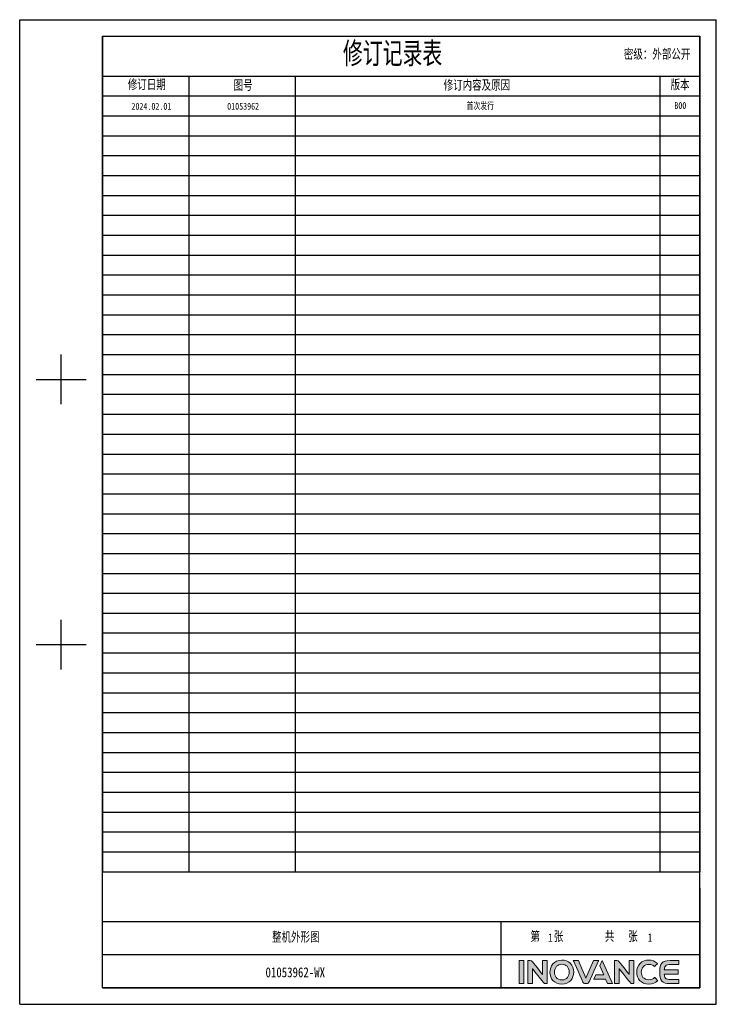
# Model space of a CAD drawing. Header units: millimetres. Extents: x -2013 to 423, y -990 to -169.
# Tile 2 of 50: x -1386 to -806, y -990 to -169. Entities that reach past the tile are written whole.
import ezdxf
from ezdxf.enums import TextEntityAlignment as Align

# ---------------------------------------------------------------- set-up
doc = ezdxf.new("R2010")
doc.units = ezdxf.units.MM
doc.header["$LTSCALE"] = 30.734
doc.linetypes.add('DASHED', pattern=[0.2, 0.1, -0.1])
doc.layers.get('0').update_dxf_attribs({"linetype": 'CONTINUOUS'})
doc.layers.add('logo-蓝色', color=142, linetype='CONTINUOUS')
doc.layers.add('虚线', color=7, linetype='DASHED')
doc.styles.get("Standard").update_dxf_attribs({"font": 'txt', "width": 0.707})
doc.styles.add('仿宋体', font='STFANGSO.TTF', dxfattribs={"width": 0.8})

# ---------------------------------------------------------------- blocks, each defined once
blk = doc.blocks.new('1')
at = {"layer": 'logo-蓝色'}
h = blk.add_hatch(color=256, dxfattribs=at)
h.dxf.hatch_style = 1
edge = h.paths.add_edge_path()
edge.add_spline(control_points=[(5898.3, 153.2), (5898.3, 153.2), (5904.9, 153.2), (5904.9, 153.2), (5904.9, 153.2), (5904.9, 153.2), (5904.9, 186.6), (5904.9, 186.6), (5904.9, 186.6), (5904.9, 186.6), (5898.3, 186.6), (5898.3, 186.6), (5898.3, 186.6), (5898.3, 186.6), (5898.3, 153.2), (5898.3, 153.2)], knot_values=[0, 0, 0, 0, 0.25, 0.25, 0.25, 0.25, 0.5, 0.5, 0.5, 0.5, 0.75, 0.75, 0.75, 0.75, 1, 1, 1, 1], degree=3, periodic=1)
h = blk.add_hatch(color=256, dxfattribs=at)
h.dxf.hatch_style = 1
edge = h.paths.add_edge_path()
edge.add_spline(control_points=[(5932, 186.7), (5932, 186.7), (5932, 166.6), (5932, 166.6), (5932, 166.6), (5932, 166.6), (5917.3, 185.2), (5917.3, 185.2), (5917.3, 185.2), (5916.6, 186.1), (5915.6, 186.6), (5914.4, 186.6), (5914.4, 186.6), (5914.4, 186.6), (5910.8, 186.6), (5910.8, 186.6), (5910.8, 186.6), (5910.8, 186.6), (5910.8, 153.2), (5910.8, 153.2), (5910.8, 153.2), (5910.8, 153.2), (5917.4, 153.2), (5917.4, 153.2), (5917.4, 153.2), (5917.4, 153.2), (5917.4, 175.1), (5917.4, 175.1), (5917.4, 175.1), (5917.4, 175.1), (5934, 154.2), (5934, 154.2), (5934, 154.2), (5934.5, 153.6), (5935.2, 153.2), (5936, 153.2), (5936, 153.2), (5936, 153.2), (5938.7, 153.2), (5938.7, 153.2), (5938.7, 153.2), (5938.7, 153.2), (5938.7, 186.7), (5938.7, 186.7), (5938.7, 186.7), (5938.7, 186.7), (5932, 186.7), (5932, 186.7)], knot_values=[0, 0, 0, 0, 0.083333, 0.083333, 0.083333, 0.083333, 0.166667, 0.166667, 0.166667, 0.166667, 0.25, 0.25, 0.25, 0.25, 0.333333, 0.333333, 0.333333, 0.333333, 0.416667, 0.416667, 0.416667, 0.416667, 0.5, 0.5, 0.5, 0.5, 0.583333, 0.583333, 0.583333, 0.583333, 0.666667, 0.666667, 0.666667, 0.666667, 0.75, 0.75, 0.75, 0.75, 0.833333, 0.833333, 0.833333, 0.833333, 0.916667, 0.916667, 0.916667, 0.916667, 1, 1, 1, 1], degree=3, periodic=1)
h = blk.add_hatch(color=256, dxfattribs=at)
h.dxf.hatch_style = 1
edge = h.paths.add_edge_path(flags=16)
edge.add_spline(control_points=[(5952.6, 178.4), (5954.5, 180.3), (5957, 181.3), (5960.1, 181.3), (5960.1, 181.3), (5963.2, 181.3), (5965.7, 180.3), (5967.6, 178.4), (5967.6, 178.4), (5969.6, 176.3), (5970.8, 173.1), (5970.7, 169.7), (5970.7, 169.7), (5970.6, 164.4), (5967.8, 158.6), (5960.1, 158.6), (5960.1, 158.6), (5952.5, 158.6), (5949.6, 164.3), (5949.5, 169.7), (5949.5, 169.7), (5949.4, 173), (5950.5, 176.2), (5952.6, 178.4)], knot_values=[0, 0, 0, 0, 0.166667, 0.166667, 0.166667, 0.166667, 0.333333, 0.333333, 0.333333, 0.333333, 0.5, 0.5, 0.5, 0.5, 0.666667, 0.666667, 0.666667, 0.666667, 0.833333, 0.833333, 0.833333, 0.833333, 1, 1, 1, 1], degree=3, periodic=0)
edge = h.paths.add_edge_path()
edge.add_spline(control_points=[(5960.1, 187.3), (5948.3, 187.3), (5942.9, 178.2), (5942.9, 169.7), (5942.9, 169.7), (5942.9, 165.1), (5944.4, 160.9), (5947.1, 157.9), (5947.1, 157.9), (5950.2, 154.4), (5954.7, 152.5), (5960.1, 152.5), (5960.1, 152.5), (5965.5, 152.5), (5970, 154.4), (5973.1, 157.9), (5973.1, 157.9), (5975.7, 161), (5977.2, 165.2), (5977.3, 169.8), (5977.3, 169.8), (5977.3, 174.7), (5975.5, 179.4), (5972.3, 182.6), (5972.3, 182.6), (5969.3, 185.7), (5965, 187.3), (5960.1, 187.3)], knot_values=[0, 0, 0, 0, 0.142857, 0.142857, 0.142857, 0.142857, 0.285714, 0.285714, 0.285714, 0.285714, 0.428571, 0.428571, 0.428571, 0.428571, 0.571429, 0.571429, 0.571429, 0.571429, 0.714286, 0.714286, 0.714286, 0.714286, 0.857143, 0.857143, 0.857143, 0.857143, 1, 1, 1, 1], degree=3, periodic=0)
h = blk.add_hatch(color=256, dxfattribs=at)
h.dxf.hatch_style = 1
edge = h.paths.add_edge_path()
edge.add_spline(control_points=[(6006, 186.6), (6006, 186.6), (5995, 161.1), (5995, 161.1), (5995, 161.1), (5995, 161.1), (5984.1, 186.6), (5984.1, 186.6), (5984.1, 186.6), (5984.1, 186.6), (5976.7, 186.6), (5976.7, 186.6), (5976.7, 186.6), (5976.7, 186.6), (5990.7, 155.4), (5990.7, 155.4), (5990.7, 155.4), (5991.3, 154.1), (5992.5, 153.2), (5994, 153.2), (5994, 153.2), (5994, 153.2), (5994, 153.2), (5994, 153.2), (5994, 153.2), (5994, 153.2), (5996.1, 153.2), (5996.1, 153.2), (5996.1, 153.2), (5996.1, 153.2), (5996.1, 153.2), (5996.1, 153.2), (5996.1, 153.2), (5997.5, 153.2), (5998.8, 154.1), (5999.4, 155.4), (5999.4, 155.4), (5999.4, 155.4), (6013.4, 186.6), (6013.4, 186.6), (6013.4, 186.6), (6013.4, 186.6), (6006, 186.6), (6006, 186.6)], knot_values=[0, 0, 0, 0, 0.090909, 0.090909, 0.090909, 0.090909, 0.181818, 0.181818, 0.181818, 0.181818, 0.272727, 0.272727, 0.272727, 0.272727, 0.363636, 0.363636, 0.363636, 0.363636, 0.454545, 0.454545, 0.454545, 0.454545, 0.545455, 0.545455, 0.545455, 0.545455, 0.636364, 0.636364, 0.636364, 0.636364, 0.727273, 0.727273, 0.727273, 0.727273, 0.818182, 0.818182, 0.818182, 0.818182, 0.909091, 0.909091, 0.909091, 0.909091, 1, 1, 1, 1], degree=3, periodic=1)
h = blk.add_hatch(color=256, dxfattribs=at)
h.dxf.hatch_style = 1
edge = h.paths.add_edge_path()
edge.add_spline(control_points=[(6018.5, 186.6), (6018.5, 186.6), (6015.1, 178.9), (6015.1, 178.9), (6015.1, 178.9), (6015.1, 178.9), (6020.8, 165.7), (6020.8, 165.7), (6020.8, 165.7), (6020.8, 165.7), (6009.1, 165.7), (6009.1, 165.7), (6009.1, 165.7), (6009.1, 165.7), (6006.3, 159.5), (6006.3, 159.5), (6006.3, 159.5), (6006.3, 159.5), (6023.5, 159.5), (6023.5, 159.5), (6023.5, 159.5), (6023.5, 159.5), (6026.3, 153.2), (6026.3, 153.2), (6026.3, 153.2), (6026.3, 153.2), (6033.5, 153.2), (6033.5, 153.2), (6033.5, 153.2), (6033.5, 153.2), (6018.5, 186.6), (6018.5, 186.6)], knot_values=[0, 0, 0, 0, 0.125, 0.125, 0.125, 0.125, 0.25, 0.25, 0.25, 0.25, 0.375, 0.375, 0.375, 0.375, 0.5, 0.5, 0.5, 0.5, 0.625, 0.625, 0.625, 0.625, 0.75, 0.75, 0.75, 0.75, 0.875, 0.875, 0.875, 0.875, 1, 1, 1, 1], degree=3, periodic=1)
h = blk.add_hatch(color=256, dxfattribs=at)
h.dxf.hatch_style = 1
edge = h.paths.add_edge_path()
edge.add_spline(control_points=[(6057.5, 186.7), (6057.5, 186.7), (6057.5, 166.6), (6057.5, 166.6), (6057.5, 166.6), (6057.5, 166.6), (6042.8, 185.2), (6042.8, 185.2), (6042.8, 185.2), (6042.1, 186.1), (6041.1, 186.6), (6039.9, 186.6), (6039.9, 186.6), (6039.9, 186.6), (6036.3, 186.6), (6036.3, 186.6), (6036.3, 186.6), (6036.3, 186.6), (6036.3, 153.2), (6036.3, 153.2), (6036.3, 153.2), (6036.3, 153.2), (6042.9, 153.2), (6042.9, 153.2), (6042.9, 153.2), (6042.9, 153.2), (6042.9, 175.1), (6042.9, 175.1), (6042.9, 175.1), (6042.9, 175.1), (6059.5, 154.2), (6059.5, 154.2), (6059.5, 154.2), (6060, 153.6), (6060.7, 153.2), (6061.5, 153.2), (6061.5, 153.2), (6061.5, 153.2), (6064.1, 153.2), (6064.1, 153.2), (6064.1, 153.2), (6064.1, 153.2), (6064.1, 186.7), (6064.1, 186.7), (6064.1, 186.7), (6064.1, 186.7), (6057.5, 186.7), (6057.5, 186.7)], knot_values=[0, 0, 0, 0, 0.083333, 0.083333, 0.083333, 0.083333, 0.166667, 0.166667, 0.166667, 0.166667, 0.25, 0.25, 0.25, 0.25, 0.333333, 0.333333, 0.333333, 0.333333, 0.416667, 0.416667, 0.416667, 0.416667, 0.5, 0.5, 0.5, 0.5, 0.583333, 0.583333, 0.583333, 0.583333, 0.666667, 0.666667, 0.666667, 0.666667, 0.75, 0.75, 0.75, 0.75, 0.833333, 0.833333, 0.833333, 0.833333, 0.916667, 0.916667, 0.916667, 0.916667, 1, 1, 1, 1], degree=3, periodic=1)
h = blk.add_hatch(color=256, dxfattribs=at)
h.dxf.hatch_style = 1
edge = h.paths.add_edge_path()
edge.add_spline(control_points=[(6094.3, 162.1), (6092.3, 160), (6089.2, 158.8), (6086.2, 158.8), (6086.2, 158.8), (6078, 158.8), (6075.1, 164.4), (6075, 169.8), (6075, 169.8), (6075, 172.9), (6076.1, 175.9), (6078.2, 178), (6078.2, 178), (6080.1, 179.9), (6082.9, 181), (6086.2, 181), (6086.2, 181), (6089.2, 181), (6092, 179.9), (6094, 177.9), (6094, 177.9), (6094, 177.9), (6094.1, 177.8), (6094.1, 177.8), (6094.1, 177.8), (6094.1, 177.8), (6098.6, 182.1), (6098.6, 182.1), (6098.6, 182.1), (6098.6, 182.1), (6098.4, 182.2), (6098.4, 182.2), (6098.4, 182.2), (6095.1, 185.6), (6090.8, 187.3), (6086.2, 187.3), (6086.2, 187.3), (6081, 187.3), (6076.6, 185.7), (6073.4, 182.5), (6073.4, 182.5), (6070.3, 179.3), (6068.5, 174.7), (6068.5, 169.7), (6068.5, 169.7), (6068.5, 165.1), (6070, 160.9), (6072.7, 157.9), (6072.7, 157.9), (6075.8, 154.4), (6080.5, 152.5), (6086.2, 152.5), (6086.2, 152.5), (6091.2, 152.5), (6095.6, 154.2), (6098.9, 157.5), (6098.9, 157.5), (6098.9, 157.5), (6099, 157.6), (6099, 157.6), (6099, 157.6), (6099, 157.6), (6094.5, 162.2), (6094.5, 162.2), (6094.5, 162.2), (6094.5, 162.2), (6094.3, 162.1), (6094.3, 162.1)], knot_values=[0, 0, 0, 0, 0.058824, 0.058824, 0.058824, 0.058824, 0.117647, 0.117647, 0.117647, 0.117647, 0.176471, 0.176471, 0.176471, 0.176471, 0.235294, 0.235294, 0.235294, 0.235294, 0.294118, 0.294118, 0.294118, 0.294118, 0.352941, 0.352941, 0.352941, 0.352941, 0.411765, 0.411765, 0.411765, 0.411765, 0.470588, 0.470588, 0.470588, 0.470588, 0.529412, 0.529412, 0.529412, 0.529412, 0.588235, 0.588235, 0.588235, 0.588235, 0.647059, 0.647059, 0.647059, 0.647059, 0.705882, 0.705882, 0.705882, 0.705882, 0.764706, 0.764706, 0.764706, 0.764706, 0.823529, 0.823529, 0.823529, 0.823529, 0.882353, 0.882353, 0.882353, 0.882353, 0.941176, 0.941176, 0.941176, 0.941176, 1, 1, 1, 1], degree=3, periodic=0)
h = blk.add_hatch(color=256, dxfattribs=at)
h.dxf.hatch_style = 1
edge = h.paths.add_edge_path()
edge.add_spline(control_points=[(6116.9, 180.8), (6116.9, 180.8), (6129.4, 180.8), (6129.4, 180.8), (6129.4, 180.8), (6129.4, 180.8), (6129.4, 186.6), (6129.4, 186.6), (6129.4, 186.6), (6129.4, 186.6), (6116.7, 186.6), (6116.7, 186.6), (6116.7, 186.6), (6105.1, 186.6), (6101.9, 182.2), (6101.9, 170.3), (6101.9, 170.3), (6101.9, 170.3), (6101.9, 169.9), (6101.9, 169.9), (6101.9, 169.9), (6101.9, 169.9), (6101.9, 169.9), (6101.9, 169.9), (6101.9, 169.9), (6101.9, 169.9), (6101.9, 169.9), (6101.9, 169.9), (6101.9, 169.9), (6101.9, 169.9), (6101.9, 169.9), (6101.9, 169.9), (6101.9, 169.9), (6101.9, 169.9), (6101.9, 169.5), (6101.9, 169.5), (6101.9, 169.5), (6101.9, 157.7), (6105.1, 153.2), (6116.7, 153.2), (6116.7, 153.2), (6116.7, 153.2), (6129.4, 153.2), (6129.4, 153.2), (6129.4, 153.2), (6129.4, 153.2), (6129.4, 159), (6129.4, 159), (6129.4, 159), (6129.4, 159), (6116.9, 159), (6116.9, 159), (6116.9, 159), (6113.8, 159), (6111.5, 159.6), (6110.1, 161.2), (6110.1, 161.2), (6109, 162.5), (6108.5, 164.5), (6108.3, 166.8), (6108.3, 166.8), (6108.3, 166.8), (6128.3, 166.8), (6128.3, 166.8), (6128.3, 166.8), (6128.3, 166.8), (6128.3, 169.9), (6128.3, 169.9), (6128.3, 169.9), (6128.3, 169.9), (6128.3, 173), (6128.3, 173), (6128.3, 173), (6128.3, 173), (6108.3, 173), (6108.3, 173), (6108.3, 173), (6108.5, 175.4), (6109, 177.4), (6110.1, 178.7), (6110.1, 178.7), (6111.5, 180.3), (6113.8, 180.8), (6116.9, 180.8)], knot_values=[0, 0, 0, 0, 0.047619, 0.047619, 0.047619, 0.047619, 0.095238, 0.095238, 0.095238, 0.095238, 0.142857, 0.142857, 0.142857, 0.142857, 0.190476, 0.190476, 0.190476, 0.190476, 0.238095, 0.238095, 0.238095, 0.238095, 0.285714, 0.285714, 0.285714, 0.285714, 0.333333, 0.333333, 0.333333, 0.333333, 0.380952, 0.380952, 0.380952, 0.380952, 0.428571, 0.428571, 0.428571, 0.428571, 0.47619, 0.47619, 0.47619, 0.47619, 0.52381, 0.52381, 0.52381, 0.52381, 0.571429, 0.571429, 0.571429, 0.571429, 0.619048, 0.619048, 0.619048, 0.619048, 0.666667, 0.666667, 0.666667, 0.666667, 0.714286, 0.714286, 0.714286, 0.714286, 0.761905, 0.761905, 0.761905, 0.761905, 0.809524, 0.809524, 0.809524, 0.809524, 0.857143, 0.857143, 0.857143, 0.857143, 0.904762, 0.904762, 0.904762, 0.904762, 0.952381, 0.952381, 0.952381, 0.952381, 1, 1, 1, 1], degree=3, periodic=0)
for p, q in [((5175.4, 1549.2), (6183.7, 1549.2)), ((5175.4, 123.2), (5175.4, 1549.2)), ((6183.7, 123.2), (6183.7, 1549.2)), ((5295.4, 1525.2), (6159.6, 1525.2)), ((5295.4, 147.2), (5295.4, 1525.2)), ((5295.4, 1525.2), (5295.4, 315.3)), ((5295.4, 1525.2), (6159.6, 1525.2)), ((6159.6, 147.2), (6159.6, 1525.2)), ((6159.6, 1525.2), (6159.6, 315.3)), ((5295.4, 1467.6), (6159.6, 1467.6)), ((5295.4, 1438.8), (6159.6, 1438.8)), ((5235.4, 992.3), (5235.4, 1064.3)), ((5199.4, 1028.3), (5271.4, 1028.3)), ((5235.4, 608.2), (5235.4, 680.2)), ((5199.4, 644.2), (5271.4, 644.2)), ((6159.6, 291.3), (6159.6, 147.2)), ((5871.6, 195.2), (6159.6, 195.2)), ((5295.4, 147.2), (6159.6, 147.2)), ((5295.4, 147.2), (6159.6, 147.2)), ((5175.4, 123.2), (6183.7, 123.2))]:
    blk.add_line(p, q)
at = {"color": 2}
for p, q in [((5420.2, 1467.6), (5420.2, 315.3)), ((5573.9, 1467.6), (5573.9, 315.3)), ((6102, 1467.6), (6102, 315.3)), ((5295.4, 1410), (6159.6, 1410)), ((5295.4, 1381.2), (6159.6, 1381.2)), ((5295.4, 1352.4), (6159.6, 1352.4)), ((5295.4, 1323.6), (6159.6, 1323.6)), ((5295.4, 1294.8), (6159.6, 1294.8)), ((5295.4, 1265.9), (6159.6, 1265.9)), ((5295.4, 1237.1), (6159.6, 1237.1)), ((5295.4, 1208.3), (6159.6, 1208.3)), ((5295.4, 1179.5), (6159.6, 1179.5)), ((5295.4, 1150.7), (6159.6, 1150.7)), ((5295.4, 1121.9), (6159.6, 1121.9)), ((5295.4, 1093.1), (6159.6, 1093.1)), ((5295.4, 1064.3), (6159.6, 1064.3)), ((5295.4, 1035.5), (6159.6, 1035.5)), ((5295.4, 1006.7), (6159.6, 1006.7)), ((5295.4, 977.9), (6159.6, 977.9)), ((5295.4, 949.1), (6159.6, 949.1)), ((5295.4, 920.2), (6159.6, 920.2)), ((5295.4, 891.4), (6159.6, 891.4)), ((5295.4, 862.6), (6159.6, 862.6)), ((5295.4, 833.8), (6159.6, 833.8)), ((5295.4, 805), (6159.6, 805)), ((5295.4, 776.2), (6159.6, 776.2)), ((5295.4, 747.4), (6159.6, 747.4)), ((5295.4, 718.6), (6159.6, 718.6)), ((5295.4, 689.8), (6159.6, 689.8)), ((5295.4, 661), (6159.6, 661)), ((5295.4, 632.2), (6159.6, 632.2)), ((5295.4, 603.4), (6159.6, 603.4)), ((5295.4, 574.5), (6159.6, 574.5)), ((5295.4, 545.7), (6159.6, 545.7)), ((5295.4, 516.9), (6159.6, 516.9)), ((5295.4, 488.1), (6159.6, 488.1)), ((5295.4, 459.3), (6159.6, 459.3)), ((5295.4, 430.5), (6159.6, 430.5)), ((5295.4, 401.7), (6159.6, 401.7)), ((5295.4, 372.9), (6159.6, 372.9)), ((5295.4, 344.1), (6159.6, 344.1)), ((5295.4, 315.3), (6159.6, 315.3))]:
    blk.add_line(p, q, dxfattribs=at)
at = {"color": 2, "linetype": 'Continuous'}
for p, q in [((5295.4, 243.3), (6159.6, 243.3)), ((5295.4, 195.2), (5871.6, 195.2)), ((5583.5, 147.2), (5669.9, 147.2)), ((5669.9, 147.2), (5871.6, 147.2)), ((5943.6, 147.2), (6159.6, 147.2))]:
    blk.add_line(p, q, dxfattribs=at)
at = {"linetype": 'Continuous'}
for p, q in [((5871.6, 243.3), (5871.6, 195.2)), ((5871.6, 195.2), (5871.6, 147.2))]:
    blk.add_line(p, q, dxfattribs=at)
at = {"color": 7, "linetype": 'Continuous'}
blk.add_line((6159.6, 147.2), (5295.4, 147.2), dxfattribs=at)
at = {"layer": 'logo-蓝色', "lineweight": 9}
for points, knots in [([(5904.9, 186.6), (5904.9, 186.6), (5904.9, 186.6), (5898.3, 186.6), (5898.3, 186.6)], [0.5, 0.5, 0.5, 0.5, 0.5, 0.75, 0.75, 0.75, 0.75]), ([(5898.3, 186.6), (5898.3, 186.6), (5898.3, 186.6), (5898.3, 153.2), (5898.3, 153.2)], [0.75, 0.75, 0.75, 0.75, 0.75, 1, 1, 1, 1]), ([(5904.9, 153.2), (5904.9, 153.2), (5904.9, 153.2), (5904.9, 186.6), (5904.9, 186.6)], [0.25, 0.25, 0.25, 0.25, 0.25, 0.5, 0.5, 0.5, 0.5]), ([(5914.4, 186.6), (5914.4, 186.6), (5914.4, 186.6), (5910.8, 186.6), (5910.8, 186.6)], [0.25, 0.25, 0.25, 0.25, 0.25000001, 0.33333333, 0.33333333, 0.33333333, 0.33333333]), ([(5910.8, 186.6), (5910.8, 186.6), (5910.8, 186.6), (5910.8, 153.2), (5910.8, 153.2)], [0.33333333, 0.33333333, 0.33333333, 0.33333333, 0.33333334, 0.41666667, 0.41666667, 0.41666667, 0.41666667]), ([(5917.3, 185.2), (5917.3, 185.2), (5916.6, 186.1), (5915.6, 186.6), (5914.4, 186.6)], [0.16666667, 0.16666667, 0.16666667, 0.16666667, 0.16666668, 0.25, 0.25, 0.25, 0.25]), ([(5938.7, 186.7), (5938.7, 186.7), (5938.7, 186.7), (5932, 186.7), (5932, 186.7)], [0.91666667, 0.91666667, 0.91666667, 0.91666667, 0.91666668, 1, 1, 1, 1]), ([(5938.7, 153.2), (5938.7, 153.2), (5938.7, 153.2), (5938.7, 186.7), (5938.7, 186.7)], [0.83333333, 0.83333333, 0.83333333, 0.83333333, 0.83333334, 0.91666667, 0.91666667, 0.91666667, 0.91666667]), ([(5972.3, 182.6), (5972.3, 182.6), (5969.3, 185.7), (5965, 187.3), (5960.1, 187.3)], [0.8571429, 0.8571429, 0.8571429, 0.8571429, 0.8571429, 1, 1, 1, 1]), ([(5984.1, 186.6), (5984.1, 186.6), (5984.1, 186.6), (5976.7, 186.6), (5976.7, 186.6)], [0.18181818, 0.18181818, 0.18181818, 0.18181818, 0.18181819, 0.27272727, 0.27272727, 0.27272727, 0.27272727]), ([(5976.7, 186.6), (5976.7, 186.6), (5976.7, 186.6), (5990.7, 155.4), (5990.7, 155.4)], [0.27272727, 0.27272727, 0.27272727, 0.27272727, 0.27272728, 0.36363636, 0.36363636, 0.36363636, 0.36363636]), ([(5995, 161.1), (5995, 161.1), (5995, 161.1), (5984.1, 186.6), (5984.1, 186.6)], [0.09090909, 0.09090909, 0.09090909, 0.09090909, 0.0909091, 0.18181818, 0.18181818, 0.18181818, 0.18181818]), ([(5999.4, 155.4), (5999.4, 155.4), (5999.4, 155.4), (6013.4, 186.6), (6013.4, 186.6)], [0.81818182, 0.81818182, 0.81818182, 0.81818182, 0.81818183, 0.90909091, 0.90909091, 0.90909091, 0.90909091]), ([(6013.4, 186.6), (6013.4, 186.6), (6013.4, 186.6), (6006, 186.6), (6006, 186.6)], [0.90909091, 0.90909091, 0.90909091, 0.90909091, 0.90909092, 1, 1, 1, 1]), ([(6033.5, 153.2), (6033.5, 153.2), (6033.5, 153.2), (6018.5, 186.6), (6018.5, 186.6)], [0.875, 0.875, 0.875, 0.875, 0.875, 1, 1, 1, 1]), ([(6039.9, 186.6), (6039.9, 186.6), (6039.9, 186.6), (6036.3, 186.6), (6036.3, 186.6)], [0.25, 0.25, 0.25, 0.25, 0.25000001, 0.33333333, 0.33333333, 0.33333333, 0.33333333]), ([(6036.3, 186.6), (6036.3, 186.6), (6036.3, 186.6), (6036.3, 153.2), (6036.3, 153.2)], [0.33333333, 0.33333333, 0.33333333, 0.33333333, 0.33333334, 0.41666667, 0.41666667, 0.41666667, 0.41666667]), ([(6042.8, 185.2), (6042.8, 185.2), (6042.1, 186.1), (6041.1, 186.6), (6039.9, 186.6)], [0.16666667, 0.16666667, 0.16666667, 0.16666667, 0.16666668, 0.25, 0.25, 0.25, 0.25]), ([(6064.1, 186.7), (6064.1, 186.7), (6064.1, 186.7), (6057.5, 186.7), (6057.5, 186.7)], [0.91666667, 0.91666667, 0.91666667, 0.91666667, 0.91666668, 1, 1, 1, 1]), ([(6064.1, 153.2), (6064.1, 153.2), (6064.1, 153.2), (6064.1, 186.7), (6064.1, 186.7)], [0.83333333, 0.83333333, 0.83333333, 0.83333333, 0.83333334, 0.91666667, 0.91666667, 0.91666667, 0.91666667]), ([(6098.4, 182.2), (6098.4, 182.2), (6095.1, 185.6), (6090.8, 187.3), (6086.2, 187.3), (6086.2, 187.3), (6081, 187.3), (6076.6, 185.7), (6073.4, 182.5)], [0.4705882, 0.4705882, 0.4705882, 0.4705882, 0.4705882, 0.5294118, 0.5294118, 0.5294118, 0.5294118, 0.5882353, 0.5882353, 0.5882353, 0.5882353]), ([(6116.7, 186.6), (6116.7, 186.6), (6105.1, 186.6), (6101.9, 182.2), (6101.9, 170.3)], [0.14285714, 0.14285714, 0.14285714, 0.14285714, 0.14285715, 0.19047619, 0.19047619, 0.19047619, 0.19047619]), ([(6129.4, 186.6), (6129.4, 186.6), (6129.4, 186.6), (6116.7, 186.6), (6116.7, 186.6)], [0.0952381, 0.0952381, 0.0952381, 0.0952381, 0.09523811, 0.14285714, 0.14285714, 0.14285714, 0.14285714]), ([(6129.4, 180.8), (6129.4, 180.8), (6129.4, 180.8), (6129.4, 186.6), (6129.4, 186.6)], [0.04761905, 0.04761905, 0.04761905, 0.04761905, 0.04761906, 0.0952381, 0.0952381, 0.0952381, 0.0952381]), ([(5932, 166.6), (5932, 166.6), (5932, 166.6), (5917.3, 185.2), (5917.3, 185.2)], [0.08333333, 0.08333333, 0.08333333, 0.08333333, 0.08333334, 0.16666667, 0.16666667, 0.16666667, 0.16666667]), ([(5917.4, 153.2), (5917.4, 153.2), (5917.4, 153.2), (5917.4, 175.1), (5917.4, 175.1)], [0.5, 0.5, 0.5, 0.5, 0.50000001, 0.58333333, 0.58333333, 0.58333333, 0.58333333]), ([(5917.4, 175.1), (5917.4, 175.1), (5917.4, 175.1), (5934, 154.2), (5934, 154.2)], [0.58333333, 0.58333333, 0.58333333, 0.58333333, 0.58333334, 0.66666667, 0.66666667, 0.66666667, 0.66666667]), ([(5949.5, 169.7), (5949.5, 169.7), (5949.4, 173), (5950.5, 176.2), (5952.6, 178.4)], [0.8333333, 0.8333333, 0.8333333, 0.8333333, 0.8333333, 1, 1, 1, 1]), ([(5960.1, 181.3), (5960.1, 181.3), (5963.2, 181.3), (5965.7, 180.3), (5967.6, 178.4)], [0.1666667, 0.1666667, 0.1666667, 0.1666667, 0.1666667, 0.3333333, 0.3333333, 0.3333333, 0.3333333]), ([(5967.6, 178.4), (5967.6, 178.4), (5969.6, 176.3), (5970.8, 173.1), (5970.7, 169.7)], [0.3333333, 0.3333333, 0.3333333, 0.3333333, 0.3333333, 0.5, 0.5, 0.5, 0.5]), ([(5977.3, 169.8), (5977.3, 169.8), (5977.3, 174.7), (5975.5, 179.4), (5972.3, 182.6)], [0.7142857, 0.7142857, 0.7142857, 0.7142857, 0.7142857, 0.8571429, 0.8571429, 0.8571429, 0.8571429]), ([(6015.1, 178.9), (6015.1, 178.9), (6015.1, 178.9), (6020.8, 165.7), (6020.8, 165.7)], [0.125, 0.125, 0.125, 0.125, 0.125, 0.25, 0.25, 0.25, 0.25]), ([(6057.5, 166.6), (6057.5, 166.6), (6057.5, 166.6), (6042.8, 185.2), (6042.8, 185.2)], [0.08333333, 0.08333333, 0.08333333, 0.08333333, 0.08333334, 0.16666667, 0.16666667, 0.16666667, 0.16666667]), ([(6042.9, 153.2), (6042.9, 153.2), (6042.9, 153.2), (6042.9, 175.1), (6042.9, 175.1)], [0.5, 0.5, 0.5, 0.5, 0.50000001, 0.58333333, 0.58333333, 0.58333333, 0.58333333]), ([(6042.9, 175.1), (6042.9, 175.1), (6042.9, 175.1), (6059.5, 154.2), (6059.5, 154.2)], [0.58333333, 0.58333333, 0.58333333, 0.58333333, 0.58333334, 0.66666667, 0.66666667, 0.66666667, 0.66666667]), ([(6073.4, 182.5), (6073.4, 182.5), (6070.3, 179.3), (6068.5, 174.7), (6068.5, 169.7)], [0.58823529, 0.58823529, 0.58823529, 0.58823529, 0.5882353, 0.64705882, 0.64705882, 0.64705882, 0.64705882]), ([(6075, 169.8), (6075, 169.8), (6075, 172.9), (6076.1, 175.9), (6078.2, 178)], [0.11764706, 0.11764706, 0.11764706, 0.11764706, 0.11764707, 0.17647059, 0.17647059, 0.17647059, 0.17647059]), ([(6078.2, 178), (6078.2, 178), (6080.1, 179.9), (6082.9, 181), (6086.2, 181)], [0.17647059, 0.17647059, 0.17647059, 0.17647059, 0.1764706, 0.23529412, 0.23529412, 0.23529412, 0.23529412]), ([(6086.2, 181), (6086.2, 181), (6089.2, 181), (6092, 179.9), (6094, 177.9)], [0.23529412, 0.23529412, 0.23529412, 0.23529412, 0.23529413, 0.29411765, 0.29411765, 0.29411765, 0.29411765]), ([(6094, 177.9), (6094, 177.9), (6094, 177.9), (6094.1, 177.8), (6094.1, 177.8)], [0.29411765, 0.29411765, 0.29411765, 0.29411765, 0.29411766, 0.35294118, 0.35294118, 0.35294118, 0.35294118]), ([(6094.1, 177.8), (6094.1, 177.8), (6094.1, 177.8), (6098.6, 182.1), (6098.6, 182.1)], [0.35294118, 0.35294118, 0.35294118, 0.35294118, 0.35294119, 0.41176471, 0.41176471, 0.41176471, 0.41176471]), ([(6098.6, 182.1), (6098.6, 182.1), (6098.6, 182.1), (6098.4, 182.2), (6098.4, 182.2)], [0.41176471, 0.41176471, 0.41176471, 0.41176471, 0.41176472, 0.47058824, 0.47058824, 0.47058824, 0.47058824]), ([(6108.3, 173), (6108.3, 173), (6108.5, 175.4), (6109, 177.4), (6110.1, 178.7)], [0.9047619, 0.9047619, 0.9047619, 0.9047619, 0.90476191, 0.95238095, 0.95238095, 0.95238095, 0.95238095]), ([(6128.3, 173), (6128.3, 173), (6128.3, 173), (6108.3, 173), (6108.3, 173)], [0.85714286, 0.85714286, 0.85714286, 0.85714286, 0.85714287, 0.9047619, 0.9047619, 0.9047619, 0.9047619]), ([(6110.1, 178.7), (6110.1, 178.7), (6111.5, 180.3), (6113.8, 180.8), (6116.9, 180.8)], [0.95238095, 0.95238095, 0.95238095, 0.95238095, 0.95238096, 1, 1, 1, 1]), ([(6128.3, 169.9), (6128.3, 169.9), (6128.3, 169.9), (6128.3, 173), (6128.3, 173)], [0.80952381, 0.80952381, 0.80952381, 0.80952381, 0.80952382, 0.85714286, 0.85714286, 0.85714286, 0.85714286]), ([(5942.9, 169.7), (5942.9, 169.7), (5942.9, 165.1), (5944.4, 160.9), (5947.1, 157.9)], [0.1428571, 0.1428571, 0.1428571, 0.1428571, 0.1428572, 0.2857143, 0.2857143, 0.2857143, 0.2857143]), ([(5947.1, 157.9), (5947.1, 157.9), (5950.2, 154.4), (5954.7, 152.5), (5960.1, 152.5)], [0.2857143, 0.2857143, 0.2857143, 0.2857143, 0.2857143, 0.4285714, 0.4285714, 0.4285714, 0.4285714]), ([(5970.7, 169.7), (5970.7, 169.7), (5970.6, 164.4), (5967.8, 158.6), (5960.1, 158.6), (5960.1, 158.6), (5952.5, 158.6), (5949.6, 164.3), (5949.5, 169.7)], [0.5, 0.5, 0.5, 0.5, 0.5, 0.6666667, 0.6666667, 0.6666667, 0.6666667, 0.8333333, 0.8333333, 0.8333333, 0.8333333]), ([(5960.1, 152.5), (5960.1, 152.5), (5965.5, 152.5), (5970, 154.4), (5973.1, 157.9)], [0.4285714, 0.4285714, 0.4285714, 0.4285714, 0.4285714, 0.5714286, 0.5714286, 0.5714286, 0.5714286]), ([(5973.1, 157.9), (5973.1, 157.9), (5975.7, 161), (5977.2, 165.2), (5977.3, 169.8)], [0.5714286, 0.5714286, 0.5714286, 0.5714286, 0.5714286, 0.7142857, 0.7142857, 0.7142857, 0.7142857]), ([(6009.1, 165.7), (6009.1, 165.7), (6009.1, 165.7), (6006.3, 159.5), (6006.3, 159.5)], [0.375, 0.375, 0.375, 0.375, 0.375, 0.5, 0.5, 0.5, 0.5]), ([(6006.3, 159.5), (6006.3, 159.5), (6006.3, 159.5), (6023.5, 159.5), (6023.5, 159.5)], [0.5, 0.5, 0.5, 0.5, 0.5, 0.625, 0.625, 0.625, 0.625]), ([(6020.8, 165.7), (6020.8, 165.7), (6020.8, 165.7), (6009.1, 165.7), (6009.1, 165.7)], [0.25, 0.25, 0.25, 0.25, 0.25, 0.375, 0.375, 0.375, 0.375]), ([(6023.5, 159.5), (6023.5, 159.5), (6023.5, 159.5), (6026.3, 153.2), (6026.3, 153.2)], [0.625, 0.625, 0.625, 0.625, 0.625, 0.75, 0.75, 0.75, 0.75]), ([(6068.5, 169.7), (6068.5, 169.7), (6068.5, 165.1), (6070, 160.9), (6072.7, 157.9)], [0.64705882, 0.64705882, 0.64705882, 0.64705882, 0.64705883, 0.70588235, 0.70588235, 0.70588235, 0.70588235]), ([(6072.7, 157.9), (6072.7, 157.9), (6075.8, 154.4), (6080.5, 152.5), (6086.2, 152.5), (6086.2, 152.5), (6091.2, 152.5), (6095.6, 154.2), (6098.9, 157.5)], [0.7058824, 0.7058824, 0.7058824, 0.7058824, 0.7058824, 0.7647059, 0.7647059, 0.7647059, 0.7647059, 0.8235294, 0.8235294, 0.8235294, 0.8235294]), ([(6094.3, 162.1), (6092.3, 160), (6089.2, 158.8), (6086.2, 158.8), (6086.2, 158.8), (6078, 158.8), (6075.1, 164.4), (6075, 169.8)], [0, 0, 0, 0, 0.0588235, 0.0588235, 0.0588235, 0.0588235, 0.1176471, 0.1176471, 0.1176471, 0.1176471]), ([(6094.5, 162.2), (6094.5, 162.2), (6094.5, 162.2), (6094.3, 162.1), (6094.3, 162.1)], [0.94117647, 0.94117647, 0.94117647, 0.94117647, 0.94117648, 1, 1, 1, 1]), ([(6099, 157.6), (6099, 157.6), (6099, 157.6), (6094.5, 162.2), (6094.5, 162.2)], [0.88235294, 0.88235294, 0.88235294, 0.88235294, 0.88235295, 0.94117647, 0.94117647, 0.94117647, 0.94117647]), ([(6098.9, 157.5), (6098.9, 157.5), (6098.9, 157.5), (6099, 157.6), (6099, 157.6)], [0.82352941, 0.82352941, 0.82352941, 0.82352941, 0.82352942, 0.88235294, 0.88235294, 0.88235294, 0.88235294]), ([(6101.9, 170.3), (6101.9, 170.3), (6101.9, 170.3), (6101.9, 169.9), (6101.9, 169.9)], [0.19047619, 0.19047619, 0.19047619, 0.19047619, 0.1904762, 0.23809524, 0.23809524, 0.23809524, 0.23809524]), ([(6101.9, 169.9), (6101.9, 169.9), (6101.9, 169.9), (6101.9, 169.9), (6101.9, 169.9)], [0.23809524, 0.23809524, 0.23809524, 0.23809524, 0.23809525, 0.28571429, 0.28571429, 0.28571429, 0.28571429]), ([(6101.9, 169.9), (6101.9, 169.9), (6101.9, 169.9), (6101.9, 169.9), (6101.9, 169.9)], [0.28571429, 0.28571429, 0.28571429, 0.28571429, 0.2857143, 0.33333333, 0.33333333, 0.33333333, 0.33333333]), ([(6101.9, 169.9), (6101.9, 169.9), (6101.9, 169.9), (6101.9, 169.9), (6101.9, 169.9)], [0.33333333, 0.33333333, 0.33333333, 0.33333333, 0.33333334, 0.38095238, 0.38095238, 0.38095238, 0.38095238]), ([(6101.9, 169.9), (6101.9, 169.9), (6101.9, 169.9), (6101.9, 169.5), (6101.9, 169.5)], [0.38095238, 0.38095238, 0.38095238, 0.38095238, 0.38095239, 0.42857143, 0.42857143, 0.42857143, 0.42857143]), ([(6101.9, 169.5), (6101.9, 169.5), (6101.9, 157.7), (6105.1, 153.2), (6116.7, 153.2)], [0.42857143, 0.42857143, 0.42857143, 0.42857143, 0.42857144, 0.47619048, 0.47619048, 0.47619048, 0.47619048]), ([(6110.1, 161.2), (6110.1, 161.2), (6109, 162.5), (6108.5, 164.5), (6108.3, 166.8)], [0.66666667, 0.66666667, 0.66666667, 0.66666667, 0.66666668, 0.71428571, 0.71428571, 0.71428571, 0.71428571]), ([(6108.3, 166.8), (6108.3, 166.8), (6108.3, 166.8), (6128.3, 166.8), (6128.3, 166.8)], [0.71428571, 0.71428571, 0.71428571, 0.71428571, 0.71428572, 0.76190476, 0.76190476, 0.76190476, 0.76190476]), ([(6129.4, 159), (6129.4, 159), (6129.4, 159), (6116.9, 159), (6116.9, 159), (6116.9, 159), (6113.8, 159), (6111.5, 159.6), (6110.1, 161.2)], [0.57142857, 0.57142857, 0.57142857, 0.57142857, 0.57142858, 0.61904762, 0.61904762, 0.61904762, 0.61904763, 0.66666667, 0.66666667, 0.66666667, 0.66666667]), ([(6128.3, 166.8), (6128.3, 166.8), (6128.3, 166.8), (6128.3, 169.9), (6128.3, 169.9)], [0.76190476, 0.76190476, 0.76190476, 0.76190476, 0.76190477, 0.80952381, 0.80952381, 0.80952381, 0.80952381]), ([(6129.4, 153.2), (6129.4, 153.2), (6129.4, 153.2), (6129.4, 159), (6129.4, 159)], [0.52380952, 0.52380952, 0.52380952, 0.52380952, 0.52380953, 0.57142857, 0.57142857, 0.57142857, 0.57142857]), ([(5910.8, 153.2), (5910.8, 153.2), (5910.8, 153.2), (5917.4, 153.2), (5917.4, 153.2)], [0.41666667, 0.41666667, 0.41666667, 0.41666667, 0.41666668, 0.5, 0.5, 0.5, 0.5]), ([(5934, 154.2), (5934, 154.2), (5934.5, 153.6), (5935.2, 153.2), (5936, 153.2)], [0.66666667, 0.66666667, 0.66666667, 0.66666667, 0.66666668, 0.75, 0.75, 0.75, 0.75]), ([(5936, 153.2), (5936, 153.2), (5936, 153.2), (5938.7, 153.2), (5938.7, 153.2)], [0.75, 0.75, 0.75, 0.75, 0.75000001, 0.83333333, 0.83333333, 0.83333333, 0.83333333]), ([(5990.7, 155.4), (5990.7, 155.4), (5991.3, 154.1), (5992.5, 153.2), (5994, 153.2)], [0.36363636, 0.36363636, 0.36363636, 0.36363636, 0.36363637, 0.45454545, 0.45454545, 0.45454545, 0.45454545]), ([(5994, 153.2), (5994, 153.2), (5994, 153.2), (5994, 153.2), (5994, 153.2)], [0.45454545, 0.45454545, 0.45454545, 0.45454545, 0.45454546, 0.54545455, 0.54545455, 0.54545455, 0.54545455]), ([(5994, 153.2), (5994, 153.2), (5994, 153.2), (5996.1, 153.2), (5996.1, 153.2)], [0.54545455, 0.54545455, 0.54545455, 0.54545455, 0.54545456, 0.63636364, 0.63636364, 0.63636364, 0.63636364]), ([(5996.1, 153.2), (5996.1, 153.2), (5997.5, 153.2), (5998.8, 154.1), (5999.4, 155.4)], [0.72727273, 0.72727273, 0.72727273, 0.72727273, 0.72727274, 0.81818182, 0.81818182, 0.81818182, 0.81818182]), ([(5996.1, 153.2), (5996.1, 153.2), (5996.1, 153.2), (5996.1, 153.2), (5996.1, 153.2)], [0.63636364, 0.63636364, 0.63636364, 0.63636364, 0.63636365, 0.72727273, 0.72727273, 0.72727273, 0.72727273]), ([(6026.3, 153.2), (6026.3, 153.2), (6026.3, 153.2), (6033.5, 153.2), (6033.5, 153.2)], [0.75, 0.75, 0.75, 0.75, 0.75, 0.875, 0.875, 0.875, 0.875]), ([(6036.3, 153.2), (6036.3, 153.2), (6036.3, 153.2), (6042.9, 153.2), (6042.9, 153.2)], [0.41666667, 0.41666667, 0.41666667, 0.41666667, 0.41666668, 0.5, 0.5, 0.5, 0.5]), ([(6059.5, 154.2), (6059.5, 154.2), (6060, 153.6), (6060.7, 153.2), (6061.5, 153.2)], [0.66666667, 0.66666667, 0.66666667, 0.66666667, 0.66666668, 0.75, 0.75, 0.75, 0.75]), ([(6061.5, 153.2), (6061.5, 153.2), (6061.5, 153.2), (6064.1, 153.2), (6064.1, 153.2)], [0.75, 0.75, 0.75, 0.75, 0.75000001, 0.83333333, 0.83333333, 0.83333333, 0.83333333]), ([(6116.7, 153.2), (6116.7, 153.2), (6116.7, 153.2), (6129.4, 153.2), (6129.4, 153.2)], [0.47619048, 0.47619048, 0.47619048, 0.47619048, 0.47619049, 0.52380952, 0.52380952, 0.52380952, 0.52380952])]:
    blk.add_open_spline(points, degree=3, knots=knots, dxfattribs=at)
for points in [[(5932, 186.7), (5932, 186.7), (5932, 166.6), (5932, 166.6)], [(5960.1, 187.3), (5948.3, 187.3), (5942.9, 178.2), (5942.9, 169.7)], [(6006, 186.6), (6006, 186.6), (5995, 161.1), (5995, 161.1)], [(6018.5, 186.6), (6018.5, 186.6), (6015.1, 178.9), (6015.1, 178.9)], [(6057.5, 186.7), (6057.5, 186.7), (6057.5, 166.6), (6057.5, 166.6)], [(5952.6, 178.4), (5954.5, 180.3), (5957, 181.3), (5960.1, 181.3)], [(6116.9, 180.8), (6116.9, 180.8), (6129.4, 180.8), (6129.4, 180.8)], [(5898.3, 153.2), (5898.3, 153.2), (5904.9, 153.2), (5904.9, 153.2)]]:
    blk.add_open_spline(points, degree=3, dxfattribs=at)
at = {"linetype": 'Continuous', "lineweight": 0, "ltscale": 0.3, "style": '仿宋体', "width": 0.8}
for tag, height, p in [('编号', 38.4, (4637.9, 936.4)), ('版本', 38.4, (4637.9, 843)), ('编号', 14.4, (5574.2, 169.5))]:
    blk.add_attdef(tag, text='', height=height, dxfattribs=at).set_placement(p, align=Align.MIDDLE)

msp = doc.modelspace()

# ---------------------------------------------------------------- block references
ref = msp.add_blockref('1', (-4365.78, -1061.19), dxfattribs=dict(xscale=0.575736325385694, yscale=0.575736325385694, zscale=0.575736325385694))
ref.add_attrib('编号', '01053962-WX', dxfattribs={"linetype": 'Continuous', "lineweight": 0, "ltscale": 0.3, "height": 8.2906, "style": '仿宋体', "width": 0.8}).set_placement((-1156.49, -963.62), align=Align.MIDDLE)
ref.add_attrib('当前页', '1', dxfattribs={"linetype": 'Continuous', "lineweight": 0, "ltscale": 0.3, "height": 6.91, "width": 0.8}).set_placement((-943.84, -934.64), align=Align.MIDDLE)
ref.add_attrib('总页数', '1', dxfattribs={"linetype": 'Continuous', "lineweight": 0, "ltscale": 0.3, "height": 6.91, "width": 0.8}).set_placement((-860.91, -934.64), align=Align.MIDDLE)

# ---------------------------------------------------------------- texts
at = {"attachment_point": 1}
for s, width, insert, char_height in [('首次发行', 72.2933, (-1013.68, -238.14), 5.757), ('{\\fSimSun|b0|i0|c0|p2;B00}', 23.6117, (-840.58, -237.86), 5.7574), ('{\\fSimSun|b0|i0|c0|p2;2024.02.01}', 72.2933, (-1293.01, -238.62), 5.7574), ('{\\fSimSun|b0|i0|c0|p2;01053962}', 72.2933, (-1213.21, -238.55), 5.7574)]:
    msp.add_mtext_dynamic_manual_height_columns(s, width=width, gutter_width=12.5, heights=[0], dxfattribs=dict(at, insert=insert, char_height=char_height))
at = {"layer": '虚线', "color": 2, "attachment_point": 1}
for s, width, insert, char_height in [('修订记录表', 187.2133, (-1116.75, -188.12), 18), ('修订日期', 117.2576, (-1296.06, -219.13), 8), ('图号', 117.2576, (-1207.84, -219.73), 8), ('修订内容及原因', 117.2576, (-1032.87, -219.65), 8), ('版本', 117.2576, (-843.73, -219.23), 8)]:
    msp.add_mtext_dynamic_manual_height_columns(s, width=width, gutter_width=12.5, heights=[0], dxfattribs=dict(at, insert=insert, char_height=char_height))
at = {"layer": '虚线', "insert": (-882.65, -193.83), "char_height": 8, "attachment_point": 1}
msp.add_mtext_dynamic_manual_height_columns('{\\f宋体|b0|i0|c134|p2;密级：外部公开}', width=105.1683, gutter_width=12.5, heights=[0], dxfattribs=at)
at = {"layer": '虚线', "color": 7, "char_height": 8, "attachment_point": 1}
for s, insert in [('{\\fSimSun|b1|i0|c134|p2;整机外形图}', (-1175.85, -930.01)), ('{\\fSimSun|b0|i0|c134|p2;\\C2;第}   {\\fSimSun|b0|i0|c134|p2;\\C2;张}         {\\fSimSun|b0|i0|c134|p2;\\C2;共}   {\\fSimSun|b0|i0|c134|p2;\\C2;张}', (-960.52, -929.45))]:
    msp.add_mtext_dynamic_manual_height_columns(s, width=117.2576, gutter_width=12.5, heights=[0], dxfattribs=dict(at, insert=insert))

doc.saveas('drawing.dxf')
